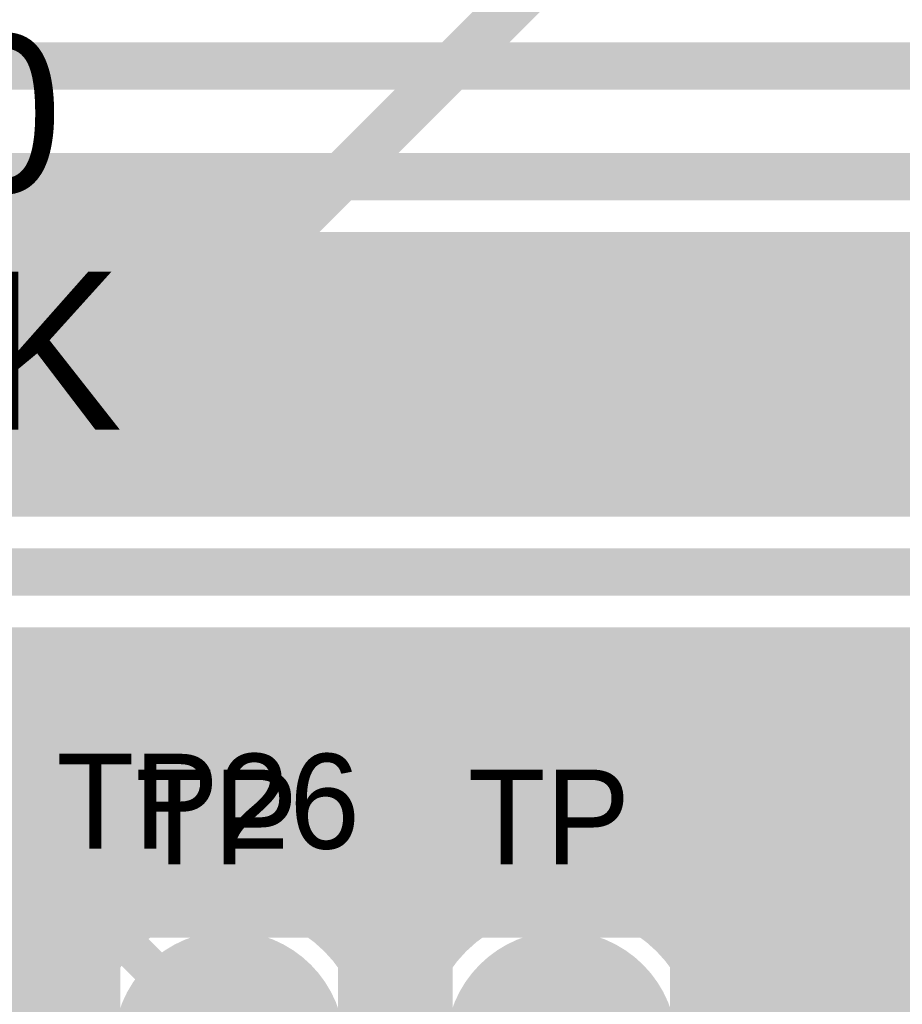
# Model space of a CAD drawing. Extents: x 7.17 to 14.1, y 4 to 11.75.
# Tile 179 of 189: x 11.35 to 11.63, y 8.3 to 8.61. Entities that reach past the tile are written whole.
import ezdxf

# ---------------------------------------------------------------- set-up
doc = ezdxf.new("R2010")
doc.units = 0
doc.layers.get('0').update_dxf_attribs({"linetype": 'CONTINUOUS'})
for name, color, linetype in [('BOTTOMLAYER', 5, 'CONTINUOUS'), ('BOTTOMSOLDER', 6, 'CONTINUOUS'), ('MECHANICAL1', 6, 'CONTINUOUS'), ('MULTILAYER', 9, 'CONTINUOUS'), ('TOPLAYER', 1, 'CONTINUOUS'), ('TOPOVERLAY', 2, 'CONTINUOUS'), ('TOPSOLDER', 216, 'CONTINUOUS')]:
    doc.layers.add(name, color=color, linetype=linetype)

# ---------------------------------------------------------------- blocks, each defined once
blk = doc.blocks.new('TEST_POINT_PAD_3_22')
at = {"layer": 'BOTTOMSOLDER', "const_width": 0.0365}
blk.add_lwpolyline([(-0.01825, 0, 1), (0.01825, 0, 1)], format="xyb", close=True, dxfattribs=at)
at = {"layer": 'MECHANICAL1', "const_width": 0.01}
for points in [[(-0.03937, 0.03937), (-0.03937, -0.03937)], [(0, 0.03937), (-0.03937, 0.03937)], [(0.03937, 0.03937), (0, 0.03937)], [(0.03937, 0.03937), (0.03937, -0.03937)], [(0.03937, -0.03937), (-0.03937, -0.03937)]]:
    blk.add_lwpolyline(points, dxfattribs=at)
at = {"layer": 'MECHANICAL1', "const_width": 0.005}
for points in [[(-0.04187, 0.03937, 1), (-0.03687, 0.03937, 1)], [(-0.04187, 0.03937, 1), (-0.03687, 0.03937, 1)], [(-0.0025, 0.03937, 1), (0.0025, 0.03937, 1)], [(-0.0025, 0.03937, 1), (0.0025, 0.03937, 1)], [(0.03687, 0.03937, 1), (0.04187, 0.03937, 1)], [(0.03687, 0.03937, 1), (0.04187, 0.03937, 1)], [(-0.04187, -0.03937, 1), (-0.03687, -0.03937, 1)], [(-0.04187, -0.03937, 1), (-0.03687, -0.03937, 1)], [(0.03687, -0.03937, 1), (0.04187, -0.03937, 1)], [(0.03687, -0.03937, 1), (0.04187, -0.03937, 1)]]:
    blk.add_lwpolyline(points, format="xyb", close=True, dxfattribs=at)
at = {"layer": 'MULTILAYER', "const_width": 0.0325}
blk.add_lwpolyline([(-0.01625, 0, 1), (0.01625, 0, 1)], format="xyb", close=True, dxfattribs=at)
at = {"layer": 'TOPOVERLAY', "const_width": 0.01}
for points in [[(-0.043307, 0.043307), (-0.043307, -0.043307)], [(0.043307, 0.043307), (-0.043307, 0.043307)], [(0.043307, 0.043307), (0.043307, 0.03937)], [(0.043307, 0.03937), (0.043307, -0.043307)], [(0.043307, -0.043307), (-0.043307, -0.043307)]]:
    blk.add_lwpolyline(points, dxfattribs=at)
at = {"layer": 'TOPOVERLAY', "const_width": 0.005}
for points in [[(-0.045807, 0.043307, 1), (-0.040807, 0.043307, 1)], [(-0.045807, 0.043307, 1), (-0.040807, 0.043307, 1)], [(0.040807, 0.043307, 1), (0.045807, 0.043307, 1)], [(0.040807, 0.043307, 1), (0.045807, 0.043307, 1)], [(0.040807, 0.03937, 1), (0.045807, 0.03937, 1)], [(0.040807, 0.03937, 1), (0.045807, 0.03937, 1)], [(-0.045807, -0.043307, 1), (-0.040807, -0.043307, 1)], [(-0.045807, -0.043307, 1), (-0.040807, -0.043307, 1)], [(0.040807, -0.043307, 1), (0.045807, -0.043307, 1)], [(0.040807, -0.043307, 1), (0.045807, -0.043307, 1)]]:
    blk.add_lwpolyline(points, format="xyb", close=True, dxfattribs=at)
at = {"layer": 'TOPSOLDER', "const_width": 0.0365}
blk.add_lwpolyline([(-0.01825, 0, 1), (0.01825, 0, 1)], format="xyb", close=True, dxfattribs=at)
blk = doc.blocks.new('TEST_POINT_PAD_3_23')
at = {"layer": 'BOTTOMSOLDER', "const_width": 0.0365}
blk.add_lwpolyline([(-0.01825, 0, 1), (0.01825, 0, 1)], format="xyb", close=True, dxfattribs=at)
at = {"layer": 'MECHANICAL1', "const_width": 0.01}
for points in [[(-0.03937, 0.03937), (-0.03937, -0.03937)], [(0, 0.03937), (-0.03937, 0.03937)], [(0.03937, 0.03937), (0, 0.03937)], [(0.03937, 0.03937), (0.03937, -0.03937)], [(0.03937, -0.03937), (-0.03937, -0.03937)]]:
    blk.add_lwpolyline(points, dxfattribs=at)
at = {"layer": 'MECHANICAL1', "const_width": 0.005}
for points in [[(-0.04187, 0.03937, 1), (-0.03687, 0.03937, 1)], [(-0.04187, 0.03937, 1), (-0.03687, 0.03937, 1)], [(-0.0025, 0.03937, 1), (0.0025, 0.03937, 1)], [(-0.0025, 0.03937, 1), (0.0025, 0.03937, 1)], [(0.03687, 0.03937, 1), (0.04187, 0.03937, 1)], [(0.03687, 0.03937, 1), (0.04187, 0.03937, 1)], [(-0.04187, -0.03937, 1), (-0.03687, -0.03937, 1)], [(-0.04187, -0.03937, 1), (-0.03687, -0.03937, 1)], [(0.03687, -0.03937, 1), (0.04187, -0.03937, 1)], [(0.03687, -0.03937, 1), (0.04187, -0.03937, 1)]]:
    blk.add_lwpolyline(points, format="xyb", close=True, dxfattribs=at)
at = {"layer": 'MULTILAYER', "const_width": 0.0325}
blk.add_lwpolyline([(-0.01625, 0, 1), (0.01625, 0, 1)], format="xyb", close=True, dxfattribs=at)
at = {"layer": 'TOPOVERLAY', "const_width": 0.01}
for points in [[(-0.043307, 0.043307), (-0.043307, -0.043307)], [(0.043307, 0.043307), (-0.043307, 0.043307)], [(0.043307, 0.043307), (0.043307, 0.03937)], [(0.043307, 0.03937), (0.043307, -0.043307)], [(0.043307, -0.043307), (-0.043307, -0.043307)]]:
    blk.add_lwpolyline(points, dxfattribs=at)
at = {"layer": 'TOPOVERLAY', "const_width": 0.005}
for points in [[(-0.045807, 0.043307, 1), (-0.040807, 0.043307, 1)], [(-0.045807, 0.043307, 1), (-0.040807, 0.043307, 1)], [(0.040807, 0.043307, 1), (0.045807, 0.043307, 1)], [(0.040807, 0.043307, 1), (0.045807, 0.043307, 1)], [(0.040807, 0.03937, 1), (0.045807, 0.03937, 1)], [(0.040807, 0.03937, 1), (0.045807, 0.03937, 1)], [(-0.045807, -0.043307, 1), (-0.040807, -0.043307, 1)], [(-0.045807, -0.043307, 1), (-0.040807, -0.043307, 1)], [(0.040807, -0.043307, 1), (0.045807, -0.043307, 1)], [(0.040807, -0.043307, 1), (0.045807, -0.043307, 1)]]:
    blk.add_lwpolyline(points, format="xyb", close=True, dxfattribs=at)
at = {"layer": 'TOPSOLDER', "const_width": 0.0365}
blk.add_lwpolyline([(-0.01825, 0, 1), (0.01825, 0, 1)], format="xyb", close=True, dxfattribs=at)

msp = doc.modelspace()

# ---------------------------------------------------------------- linework, layer by layer
at = {"layer": 'BOTTOMLAYER'}
for points, const_width in [([(11.017904, 8.6), (11.832904, 8.6)], 0.015), ([(11.002904, 8.565), (11.792904, 8.565)], 0.015), ([(11.002904, 8.5435), (11.783998, 8.5435)], 0.008), ([(11.268721, 8.4615), (11.350721, 8.5435)], 0.008), ([(11.26964, 8.5435), (11.35164, 8.4615)], 0.008), ([(11.275792, 8.4615), (11.357792, 8.5435)], 0.008), ([(11.276711, 8.5435), (11.358711, 8.4615)], 0.008), ([(11.282863, 8.4615), (11.364863, 8.5435)], 0.008), ([(11.283782, 8.5435), (11.365782, 8.4615)], 0.008), ([(11.289934, 8.4615), (11.371934, 8.5435)], 0.008), ([(11.290853, 8.5435), (11.372853, 8.4615)], 0.008), ([(11.297005, 8.4615), (11.379005, 8.5435)], 0.008), ([(11.297924, 8.5435), (11.379924, 8.4615)], 0.008), ([(11.304076, 8.4615), (11.386076, 8.5435)], 0.008), ([(11.304995, 8.5435), (11.386995, 8.4615)], 0.008), ([(11.311147, 8.4615), (11.393147, 8.5435)], 0.008), ([(11.312066, 8.5435), (11.394066, 8.4615)], 0.008), ([(11.318218, 8.4615), (11.400218, 8.5435)], 0.008), ([(11.319137, 8.5435), (11.401137, 8.4615)], 0.008), ([(11.32529, 8.4615), (11.407289, 8.5435)], 0.008), ([(11.326208, 8.5435), (11.408208, 8.4615)], 0.008), ([(11.332361, 8.4615), (11.414361, 8.5435)], 0.008), ([(11.333279, 8.5435), (11.41528, 8.4615)], 0.008), ([(11.339432, 8.4615), (11.421432, 8.5435)], 0.008), ([(11.340351, 8.5435), (11.422351, 8.4615)], 0.008), ([(11.346503, 8.4615), (11.428503, 8.5435)], 0.008), ([(11.347422, 8.5435), (11.429422, 8.4615)], 0.008), ([(11.353574, 8.4615), (11.435574, 8.5435)], 0.008), ([(11.354493, 8.5435), (11.436493, 8.4615)], 0.008), ([(11.360645, 8.4615), (11.442645, 8.5435)], 0.008), ([(11.361564, 8.5435), (11.443564, 8.4615)], 0.008), ([(11.367716, 8.4615), (11.449716, 8.5435)], 0.008), ([(11.368635, 8.5435), (11.450635, 8.4615)], 0.008), ([(11.374787, 8.4615), (11.456787, 8.5435)], 0.008), ([(11.375706, 8.5435), (11.457706, 8.4615)], 0.008), ([(11.381858, 8.4615), (11.463858, 8.5435)], 0.008), ([(11.382777, 8.5435), (11.464777, 8.4615)], 0.008), ([(11.388929, 8.4615), (11.470929, 8.5435)], 0.008), ([(11.389848, 8.5435), (11.471848, 8.4615)], 0.008), ([(11.396, 8.4615), (11.478001, 8.5435)], 0.008), ([(11.396919, 8.5435), (11.478919, 8.4615)], 0.008), ([(11.403072, 8.4615), (11.485072, 8.5435)], 0.008), ([(11.403991, 8.5435), (11.48599, 8.4615)], 0.008), ([(11.410143, 8.4615), (11.492143, 8.5435)], 0.008), ([(11.411062, 8.5435), (11.493062, 8.4615)], 0.008), ([(11.417214, 8.4615), (11.499214, 8.5435)], 0.008), ([(11.418133, 8.5435), (11.500133, 8.4615)], 0.008), ([(11.424285, 8.4615), (11.506285, 8.5435)], 0.008), ([(11.425204, 8.5435), (11.507204, 8.4615)], 0.008), ([(11.431356, 8.4615), (11.513356, 8.5435)], 0.008), ([(11.432275, 8.5435), (11.514275, 8.4615)], 0.008), ([(11.438427, 8.4615), (11.520427, 8.5435)], 0.008), ([(11.439346, 8.5435), (11.521346, 8.4615)], 0.008), ([(11.445498, 8.4615), (11.527498, 8.5435)], 0.008), ([(11.446417, 8.5435), (11.528417, 8.4615)], 0.008), ([(11.452569, 8.4615), (11.534569, 8.5435)], 0.008), ([(11.453488, 8.5435), (11.535488, 8.4615)], 0.008), ([(11.45964, 8.4615), (11.54164, 8.5435)], 0.008), ([(11.460559, 8.5435), (11.542559, 8.4615)], 0.008), ([(11.466712, 8.4615), (11.548711, 8.5435)], 0.008), ([(11.46763, 8.5435), (11.54963, 8.4615)], 0.008), ([(11.473783, 8.4615), (11.555783, 8.5435)], 0.008), ([(11.474702, 8.5435), (11.556702, 8.4615)], 0.008), ([(11.480854, 8.4615), (11.562854, 8.5435)], 0.008), ([(11.481773, 8.5435), (11.563773, 8.4615)], 0.008), ([(11.487925, 8.4615), (11.569925, 8.5435)], 0.008), ([(11.488844, 8.5435), (11.570844, 8.4615)], 0.008), ([(11.494996, 8.4615), (11.576996, 8.5435)], 0.008), ([(11.495915, 8.5435), (11.577915, 8.4615)], 0.008), ([(11.502067, 8.4615), (11.584067, 8.5435)], 0.008), ([(11.502986, 8.5435), (11.584986, 8.4615)], 0.008), ([(11.509138, 8.4615), (11.591138, 8.5435)], 0.008), ([(11.510057, 8.5435), (11.592057, 8.4615)], 0.008), ([(11.516209, 8.4615), (11.598209, 8.5435)], 0.008), ([(11.517128, 8.5435), (11.599128, 8.4615)], 0.008), ([(11.52328, 8.4615), (11.60528, 8.5435)], 0.008), ([(11.524199, 8.5435), (11.606199, 8.4615)], 0.008), ([(11.530351, 8.4615), (11.612351, 8.5435)], 0.008), ([(11.53127, 8.5435), (11.61327, 8.4615)], 0.008), ([(11.537422, 8.4615), (11.619423, 8.5435)], 0.008), ([(11.538341, 8.5435), (11.620341, 8.4615)], 0.008), ([(11.544494, 8.4615), (11.626494, 8.5435)], 0.008), ([(11.545412, 8.5435), (11.627413, 8.4615)], 0.008), ([(11.551565, 8.4615), (11.633565, 8.5435)], 0.008), ([(11.552484, 8.5435), (11.634484, 8.4615)], 0.008), ([(11.558636, 8.4615), (11.640636, 8.5435)], 0.008), ([(11.559555, 8.5435), (11.641555, 8.4615)], 0.008), ([(11.565707, 8.4615), (11.647707, 8.5435)], 0.008), ([(11.566626, 8.5435), (11.648626, 8.4615)], 0.008), ([(11.572778, 8.4615), (11.654778, 8.5435)], 0.008), ([(11.573697, 8.5435), (11.655697, 8.4615)], 0.008), ([(11.579849, 8.4615), (11.661849, 8.5435)], 0.008), ([(11.580768, 8.5435), (11.662768, 8.4615)], 0.008), ([(11.58692, 8.4615), (11.66892, 8.5435)], 0.008), ([(11.587839, 8.5435), (11.669839, 8.4615)], 0.008), ([(11.593991, 8.4615), (11.675991, 8.5435)], 0.008), ([(11.59491, 8.5435), (11.67691, 8.4615)], 0.008), ([(11.601062, 8.4615), (11.683062, 8.5435)], 0.008), ([(11.601981, 8.5435), (11.683981, 8.4615)], 0.008), ([(11.608133, 8.4615), (11.690133, 8.5435)], 0.008), ([(11.609052, 8.5435), (11.692402, 8.46015)], 0.008), ([(11.615205, 8.4615), (11.697205, 8.5435)], 0.008), ([(11.616124, 8.5435), (11.758123, 8.4015)], 0.008), ([(11.622276, 8.4615), (11.704276, 8.5435)], 0.008), ([(11.623195, 8.5435), (11.765195, 8.4015)], 0.008), ([(11.629347, 8.4615), (11.711347, 8.5435)], 0.008), ([(11.630266, 8.5435), (11.772266, 8.4015)], 0.008), ([(11.129904, 8.4615), (11.684904, 8.4615)], 0.008), ([(11.129904, 8.44), (11.684904, 8.44)], 0.015), ([(10.967562, 7.976493), (11.409569, 8.4185)], 0.008), ([(10.973862, 7.975722), (11.41664, 8.4185)], 0.008), ([(10.979209, 7.973997), (11.423711, 8.4185)], 0.008), ([(10.983842, 7.971559), (11.430783, 8.4185)], 0.008), ([(10.987866, 7.968513), (11.437854, 8.4185)], 0.008), ([(10.991323, 7.964899), (11.444925, 8.4185)], 0.008), ([(10.994207, 7.960711), (11.451996, 8.4185)], 0.008), ([(10.99646, 7.955893), (11.459067, 8.4185)], 0.008), ([(10.996772, 7.934991), (11.48028, 8.4185)], 0.008), ([(10.997953, 7.950314), (11.466138, 8.4185)], 0.008), ([(10.998376, 7.943667), (11.473209, 8.4185)], 0.008), ([(11.13881, 8.4185), (11.675998, 8.4185)], 0.008), ([(11.194358, 8.21036), (11.402498, 8.4185)], 0.008), ([(11.194904, 8.253332), (11.360072, 8.4185)], 0.008), ([(11.194904, 8.260404), (11.353001, 8.4185)], 0.008), ([(11.194904, 8.246261), (11.367143, 8.4185)], 0.008), ([(11.194904, 8.23919), (11.374214, 8.4185)], 0.008), ([(11.194904, 8.225048), (11.388356, 8.4185)], 0.008), ([(11.194904, 8.232119), (11.381285, 8.4185)], 0.008), ([(11.194904, 8.217977), (11.395427, 8.4185)], 0.008), ([(11.232004, 8.4185), (11.375396, 8.275108)], 0.008), ([(11.239075, 8.4185), (11.373301, 8.284275)], 0.008), ([(11.246147, 8.4185), (11.372977, 8.291669)], 0.008), ([(11.253218, 8.4185), (11.373652, 8.298066)], 0.008), ([(11.260289, 8.4185), (11.375029, 8.303759)], 0.008), ([(11.26736, 8.4185), (11.376961, 8.308899)], 0.008), ([(11.274431, 8.4185), (11.379362, 8.313569)], 0.008), ([(11.281502, 8.4185), (11.382185, 8.317817)], 0.008), ([(11.288573, 8.4185), (11.385401, 8.321672)], 0.008), ([(11.295644, 8.4185), (11.388999, 8.325145)], 0.008), ([(11.302715, 8.4185), (11.392981, 8.328234)], 0.008), ([(11.309786, 8.4185), (11.397364, 8.330922)], 0.008), ([(11.316857, 8.4185), (11.402182, 8.333176)], 0.008), ([(11.323929, 8.4185), (11.407492, 8.334937)], 0.008), ([(11.331, 8.4185), (11.413395, 8.336104)], 0.008), ([(11.338071, 8.4185), (11.420075, 8.336496)], 0.008), ([(11.345142, 8.4185), (11.427921, 8.335721)], 0.008), ([(11.352213, 8.4185), (11.438132, 8.332581)], 0.008), ([(11.359284, 8.4185), (11.478819, 8.298965)], 0.008), ([(11.366355, 8.4185), (11.480288, 8.304567)], 0.008), ([(11.373426, 8.4185), (11.482294, 8.309632)], 0.008), ([(11.380497, 8.4185), (11.484762, 8.314235)], 0.008), ([(11.387569, 8.4185), (11.487645, 8.318423)], 0.008), ([(11.39464, 8.4185), (11.490919, 8.32222)], 0.008), ([(11.401711, 8.4185), (11.494575, 8.325636)], 0.008), ([(11.401923, 8.333072), (11.487351, 8.4185)], 0.008), ([(11.408782, 8.4185), (11.498616, 8.328665)], 0.008), ([(11.411787, 8.335865), (11.494423, 8.4185)], 0.008), ([(11.415853, 8.4185), (11.503062, 8.331291)], 0.008), ([(11.419494, 8.3365), (11.501494, 8.4185)], 0.008), ([(11.422924, 8.4185), (11.507949, 8.333475)], 0.008), ([(11.426088, 8.336023), (11.508565, 8.4185)], 0.008), ([(11.429995, 8.4185), (11.513341, 8.335154)], 0.008), ([(11.431929, 8.334793), (11.515636, 8.4185)], 0.008), ([(11.437066, 8.4185), (11.519347, 8.336219)], 0.008), ([(11.437189, 8.332982), (11.522707, 8.4185)], 0.008), ([(11.441963, 8.330685), (11.529778, 8.4185)], 0.008), ([(11.444137, 8.4185), (11.526169, 8.336468)], 0.008), ([(11.446307, 8.327958), (11.536849, 8.4185)], 0.008), ([(11.450252, 8.324832), (11.54392, 8.4185)], 0.008), ([(11.451208, 8.4185), (11.534254, 8.335454)], 0.008), ([(11.453814, 8.321323), (11.550991, 8.4185)], 0.008), ([(11.456994, 8.317431), (11.558062, 8.4185)], 0.008), ([(11.458279, 8.4185), (11.545135, 8.331644)], 0.008), ([(11.459778, 8.313144), (11.565133, 8.4185)], 0.008), ([(11.462138, 8.308433), (11.572205, 8.4185)], 0.008), ([(11.464021, 8.303245), (11.579276, 8.4185)], 0.008), ([(11.465339, 8.297493), (11.586347, 8.4185)], 0.008), ([(11.465351, 8.4185), (12.088018, 7.795832)], 0.008), ([(11.472422, 8.4185), (12.094288, 7.796633)], 0.008), ([(11.479493, 8.4185), (12.101348, 7.796645)], 0.008), ([(11.486564, 8.4185), (12.109607, 7.795457)], 0.008), ([(11.493635, 8.4185), (12.12031, 7.791825)], 0.008), ([(11.500706, 8.4185), (12.263404, 7.655802)], 0.008), ([(11.507777, 8.4185), (12.263404, 7.662873)], 0.008), ([(11.508654, 8.333736), (11.593418, 8.4185)], 0.008), ([(11.514848, 8.4185), (12.263404, 7.669944)], 0.008), ([(11.518046, 8.336057), (11.600489, 8.4185)], 0.008), ([(11.521919, 8.4185), (12.263404, 7.677015)], 0.008), ([(11.525547, 8.336487), (11.60756, 8.4185)], 0.008), ([(11.528991, 8.4185), (12.263404, 7.684087)], 0.008), ([(11.532012, 8.335881), (11.614631, 8.4185)], 0.008), ([(11.536062, 8.4185), (12.263404, 7.691158)], 0.008), ([(11.537757, 8.334554), (11.621702, 8.4185)], 0.008), ([(11.542938, 8.332665), (11.628773, 8.4185)], 0.008), ([(11.543133, 8.4185), (12.044534, 7.917099)], 0.008), ([(11.547645, 8.3303), (11.635844, 8.4185)], 0.008), ([(11.550204, 8.4185), (12.044534, 7.92417)], 0.008), ([(11.551927, 8.327511), (11.642916, 8.4185)], 0.008), ([(11.555814, 8.324327), (11.649987, 8.4185)], 0.008), ([(11.557275, 8.4185), (12.044534, 7.931241)], 0.008), ([(11.559319, 8.320761), (11.657058, 8.4185)], 0.008), ([(11.56244, 8.316811), (11.664129, 8.4185)], 0.008), ([(11.564346, 8.4185), (12.044534, 7.938312)], 0.008), ([(11.565162, 8.312462), (11.6712, 8.4185)], 0.008), ([(11.567454, 8.307683), (11.677135, 8.417364)], 0.008), ([(11.571417, 8.4185), (12.044534, 7.945383)], 0.008), ([(11.578488, 8.4185), (12.044534, 7.952454)], 0.008), ([(11.585559, 8.4185), (12.044534, 7.959525)], 0.008), ([(11.59263, 8.4185), (12.044534, 7.966596)], 0.008), ([(11.599702, 8.4185), (12.044534, 7.973668)], 0.008), ([(11.606773, 8.4185), (12.044534, 7.980739)], 0.008), ([(11.613844, 8.4185), (12.044534, 7.98781)], 0.008), ([(11.620915, 8.4185), (12.044534, 7.994881)], 0.008), ([(11.627986, 8.4185), (12.044534, 8.001952)], 0.008), ([(11.635057, 8.4185), (12.044534, 8.009023)], 0.008), ([(11.569259, 8.302416), (11.68067, 8.413828)], 0.008), ([(11.570481, 8.296568), (11.684206, 8.410293)], 0.008), ([(11.570947, 8.289963), (11.687741, 8.406757)], 0.008), ([(11.570295, 8.282239), (11.691277, 8.403221)], 0.008), ([(11.56746, 8.272334), (11.694812, 8.399686)], 0.008), ([(11.065524, 7.763326), (11.698348, 8.39615)], 0.008), ([(11.068171, 7.758902), (11.701884, 8.392615)], 0.008), ([(11.070148, 7.753808), (11.705419, 8.389079)], 0.008), ([(11.071274, 7.747863), (11.708955, 8.385544)], 0.008), ([(11.071097, 7.740615), (11.71249, 8.382008)], 0.008), ([(11.566091, 8.310688), (12.082343, 7.794437)], 0.008), ([(10.986904, 7.918053), (11.376375, 8.307524)], 0.008), ([(11.462028, 8.308685), (11.478025, 8.292688)], 0.008), ([(11.465936, 8.291018), (11.480711, 8.305793)], 0.008), ([(11.569901, 8.299807), (12.077152, 7.792556)], 0.008)]:
    msp.add_lwpolyline(points, dxfattribs=dict(at, const_width=const_width))
for points, const_width in [([(11.348721, 8.5435, 1), (11.352721, 8.5435, 1)], 0.004), ([(11.352493, 8.5435, 1), (11.356493, 8.5435, 1)], 0.004), ([(11.355792, 8.5435, 1), (11.359792, 8.5435, 1)], 0.004), ([(11.359564, 8.5435, 1), (11.363564, 8.5435, 1)], 0.004), ([(11.362863, 8.5435, 1), (11.366863, 8.5435, 1)], 0.004), ([(11.366635, 8.5435, 1), (11.370635, 8.5435, 1)], 0.004), ([(11.369934, 8.5435, 1), (11.373934, 8.5435, 1)], 0.004), ([(11.373706, 8.5435, 1), (11.377706, 8.5435, 1)], 0.004), ([(11.377005, 8.5435, 1), (11.381005, 8.5435, 1)], 0.004), ([(11.380777, 8.5435, 1), (11.384777, 8.5435, 1)], 0.004), ([(11.384076, 8.5435, 1), (11.388076, 8.5435, 1)], 0.004), ([(11.387848, 8.5435, 1), (11.391848, 8.5435, 1)], 0.004), ([(11.391147, 8.5435, 1), (11.395147, 8.5435, 1)], 0.004), ([(11.394919, 8.5435, 1), (11.398919, 8.5435, 1)], 0.004), ([(11.398218, 8.5435, 1), (11.402218, 8.5435, 1)], 0.004), ([(11.401991, 8.5435, 1), (11.40599, 8.5435, 1)], 0.004), ([(11.40529, 8.5435, 1), (11.409289, 8.5435, 1)], 0.004), ([(11.409062, 8.5435, 1), (11.413062, 8.5435, 1)], 0.004), ([(11.412361, 8.5435, 1), (11.416361, 8.5435, 1)], 0.004), ([(11.416133, 8.5435, 1), (11.420133, 8.5435, 1)], 0.004), ([(11.419432, 8.5435, 1), (11.423432, 8.5435, 1)], 0.004), ([(11.423204, 8.5435, 1), (11.427204, 8.5435, 1)], 0.004), ([(11.426503, 8.5435, 1), (11.430503, 8.5435, 1)], 0.004), ([(11.430275, 8.5435, 1), (11.434275, 8.5435, 1)], 0.004), ([(11.433574, 8.5435, 1), (11.437574, 8.5435, 1)], 0.004), ([(11.437346, 8.5435, 1), (11.441346, 8.5435, 1)], 0.004), ([(11.440645, 8.5435, 1), (11.444645, 8.5435, 1)], 0.004), ([(11.444417, 8.5435, 1), (11.448417, 8.5435, 1)], 0.004), ([(11.447716, 8.5435, 1), (11.451716, 8.5435, 1)], 0.004), ([(11.451488, 8.5435, 1), (11.455488, 8.5435, 1)], 0.004), ([(11.454787, 8.5435, 1), (11.458787, 8.5435, 1)], 0.004), ([(11.458559, 8.5435, 1), (11.462559, 8.5435, 1)], 0.004), ([(11.461858, 8.5435, 1), (11.465858, 8.5435, 1)], 0.004), ([(11.46563, 8.5435, 1), (11.46963, 8.5435, 1)], 0.004), ([(11.468929, 8.5435, 1), (11.472929, 8.5435, 1)], 0.004), ([(11.472701, 8.5435, 1), (11.476702, 8.5435, 1)], 0.004), ([(11.476, 8.5435, 1), (11.48, 8.5435, 1)], 0.004), ([(11.479773, 8.5435, 1), (11.483773, 8.5435, 1)], 0.004), ([(11.483072, 8.5435, 1), (11.487072, 8.5435, 1)], 0.004), ([(11.486844, 8.5435, 1), (11.490844, 8.5435, 1)], 0.004), ([(11.490143, 8.5435, 1), (11.494143, 8.5435, 1)], 0.004), ([(11.493915, 8.5435, 1), (11.497915, 8.5435, 1)], 0.004), ([(11.497214, 8.5435, 1), (11.501214, 8.5435, 1)], 0.004), ([(11.500986, 8.5435, 1), (11.504986, 8.5435, 1)], 0.004), ([(11.504285, 8.5435, 1), (11.508285, 8.5435, 1)], 0.004), ([(11.508057, 8.5435, 1), (11.512057, 8.5435, 1)], 0.004), ([(11.511356, 8.5435, 1), (11.515356, 8.5435, 1)], 0.004), ([(11.515128, 8.5435, 1), (11.519128, 8.5435, 1)], 0.004), ([(11.518427, 8.5435, 1), (11.522427, 8.5435, 1)], 0.004), ([(11.522199, 8.5435, 1), (11.526199, 8.5435, 1)], 0.004), ([(11.525498, 8.5435, 1), (11.529498, 8.5435, 1)], 0.004), ([(11.52927, 8.5435, 1), (11.53327, 8.5435, 1)], 0.004), ([(11.532569, 8.5435, 1), (11.536569, 8.5435, 1)], 0.004), ([(11.536341, 8.5435, 1), (11.540341, 8.5435, 1)], 0.004), ([(11.53964, 8.5435, 1), (11.54364, 8.5435, 1)], 0.004), ([(11.543413, 8.5435, 1), (11.547413, 8.5435, 1)], 0.004), ([(11.546712, 8.5435, 1), (11.550712, 8.5435, 1)], 0.004), ([(11.550484, 8.5435, 1), (11.554484, 8.5435, 1)], 0.004), ([(11.553783, 8.5435, 1), (11.557783, 8.5435, 1)], 0.004), ([(11.557555, 8.5435, 1), (11.561555, 8.5435, 1)], 0.004), ([(11.560854, 8.5435, 1), (11.564854, 8.5435, 1)], 0.004), ([(11.564626, 8.5435, 1), (11.568626, 8.5435, 1)], 0.004), ([(11.567925, 8.5435, 1), (11.571925, 8.5435, 1)], 0.004), ([(11.571697, 8.5435, 1), (11.575697, 8.5435, 1)], 0.004), ([(11.574996, 8.5435, 1), (11.578996, 8.5435, 1)], 0.004), ([(11.578768, 8.5435, 1), (11.582768, 8.5435, 1)], 0.004), ([(11.582067, 8.5435, 1), (11.586067, 8.5435, 1)], 0.004), ([(11.585839, 8.5435, 1), (11.589839, 8.5435, 1)], 0.004), ([(11.589138, 8.5435, 1), (11.593138, 8.5435, 1)], 0.004), ([(11.59291, 8.5435, 1), (11.59691, 8.5435, 1)], 0.004), ([(11.596209, 8.5435, 1), (11.600209, 8.5435, 1)], 0.004), ([(11.599981, 8.5435, 1), (11.603981, 8.5435, 1)], 0.004), ([(11.60328, 8.5435, 1), (11.60728, 8.5435, 1)], 0.004), ([(11.607052, 8.5435, 1), (11.611052, 8.5435, 1)], 0.004), ([(11.610351, 8.5435, 1), (11.614351, 8.5435, 1)], 0.004), ([(11.614123, 8.5435, 1), (11.618123, 8.5435, 1)], 0.004), ([(11.617422, 8.5435, 1), (11.621422, 8.5435, 1)], 0.004), ([(11.621195, 8.5435, 1), (11.625195, 8.5435, 1)], 0.004), ([(11.624494, 8.5435, 1), (11.628494, 8.5435, 1)], 0.004), ([(11.628266, 8.5435, 1), (11.632266, 8.5435, 1)], 0.004), ([(11.631565, 8.5435, 1), (11.635565, 8.5435, 1)], 0.004), ([(11.34964, 8.4615, 1), (11.35364, 8.4615, 1)], 0.004), ([(11.351574, 8.4615, 1), (11.355574, 8.4615, 1)], 0.004), ([(11.356711, 8.4615, 1), (11.360711, 8.4615, 1)], 0.004), ([(11.358645, 8.4615, 1), (11.362645, 8.4615, 1)], 0.004), ([(11.363782, 8.4615, 1), (11.367782, 8.4615, 1)], 0.004), ([(11.365716, 8.4615, 1), (11.369716, 8.4615, 1)], 0.004), ([(11.370853, 8.4615, 1), (11.374853, 8.4615, 1)], 0.004), ([(11.372787, 8.4615, 1), (11.376787, 8.4615, 1)], 0.004), ([(11.377924, 8.4615, 1), (11.381924, 8.4615, 1)], 0.004), ([(11.379858, 8.4615, 1), (11.383858, 8.4615, 1)], 0.004), ([(11.384995, 8.4615, 1), (11.388995, 8.4615, 1)], 0.004), ([(11.386929, 8.4615, 1), (11.390929, 8.4615, 1)], 0.004), ([(11.392066, 8.4615, 1), (11.396066, 8.4615, 1)], 0.004), ([(11.394001, 8.4615, 1), (11.398001, 8.4615, 1)], 0.004), ([(11.399137, 8.4615, 1), (11.403137, 8.4615, 1)], 0.004), ([(11.401072, 8.4615, 1), (11.405072, 8.4615, 1)], 0.004), ([(11.406208, 8.4615, 1), (11.410208, 8.4615, 1)], 0.004), ([(11.408143, 8.4615, 1), (11.412143, 8.4615, 1)], 0.004), ([(11.413279, 8.4615, 1), (11.417279, 8.4615, 1)], 0.004), ([(11.415214, 8.4615, 1), (11.419214, 8.4615, 1)], 0.004), ([(11.420351, 8.4615, 1), (11.424351, 8.4615, 1)], 0.004), ([(11.422285, 8.4615, 1), (11.426285, 8.4615, 1)], 0.004), ([(11.427422, 8.4615, 1), (11.431422, 8.4615, 1)], 0.004), ([(11.429356, 8.4615, 1), (11.433356, 8.4615, 1)], 0.004), ([(11.434493, 8.4615, 1), (11.438493, 8.4615, 1)], 0.004), ([(11.436427, 8.4615, 1), (11.440427, 8.4615, 1)], 0.004), ([(11.441564, 8.4615, 1), (11.445564, 8.4615, 1)], 0.004), ([(11.443498, 8.4615, 1), (11.447498, 8.4615, 1)], 0.004), ([(11.448635, 8.4615, 1), (11.452635, 8.4615, 1)], 0.004), ([(11.450569, 8.4615, 1), (11.454569, 8.4615, 1)], 0.004), ([(11.455706, 8.4615, 1), (11.459706, 8.4615, 1)], 0.004), ([(11.45764, 8.4615, 1), (11.46164, 8.4615, 1)], 0.004), ([(11.462777, 8.4615, 1), (11.466777, 8.4615, 1)], 0.004), ([(11.464711, 8.4615, 1), (11.468711, 8.4615, 1)], 0.004), ([(11.469848, 8.4615, 1), (11.473848, 8.4615, 1)], 0.004), ([(11.471783, 8.4615, 1), (11.475783, 8.4615, 1)], 0.004), ([(11.476919, 8.4615, 1), (11.480919, 8.4615, 1)], 0.004), ([(11.478854, 8.4615, 1), (11.482854, 8.4615, 1)], 0.004), ([(11.483991, 8.4615, 1), (11.487991, 8.4615, 1)], 0.004), ([(11.485925, 8.4615, 1), (11.489925, 8.4615, 1)], 0.004), ([(11.491062, 8.4615, 1), (11.495062, 8.4615, 1)], 0.004), ([(11.492996, 8.4615, 1), (11.496996, 8.4615, 1)], 0.004), ([(11.498133, 8.4615, 1), (11.502133, 8.4615, 1)], 0.004), ([(11.500067, 8.4615, 1), (11.504067, 8.4615, 1)], 0.004), ([(11.505204, 8.4615, 1), (11.509204, 8.4615, 1)], 0.004), ([(11.507138, 8.4615, 1), (11.511138, 8.4615, 1)], 0.004), ([(11.512275, 8.4615, 1), (11.516275, 8.4615, 1)], 0.004), ([(11.514209, 8.4615, 1), (11.518209, 8.4615, 1)], 0.004), ([(11.519346, 8.4615, 1), (11.523346, 8.4615, 1)], 0.004), ([(11.52128, 8.4615, 1), (11.52528, 8.4615, 1)], 0.004), ([(11.526417, 8.4615, 1), (11.530417, 8.4615, 1)], 0.004), ([(11.528351, 8.4615, 1), (11.532351, 8.4615, 1)], 0.004), ([(11.533488, 8.4615, 1), (11.537488, 8.4615, 1)], 0.004), ([(11.535422, 8.4615, 1), (11.539423, 8.4615, 1)], 0.004), ([(11.540559, 8.4615, 1), (11.544559, 8.4615, 1)], 0.004), ([(11.542494, 8.4615, 1), (11.546494, 8.4615, 1)], 0.004), ([(11.54763, 8.4615, 1), (11.55163, 8.4615, 1)], 0.004), ([(11.549565, 8.4615, 1), (11.553565, 8.4615, 1)], 0.004), ([(11.554702, 8.4615, 1), (11.558701, 8.4615, 1)], 0.004), ([(11.556636, 8.4615, 1), (11.560636, 8.4615, 1)], 0.004), ([(11.561773, 8.4615, 1), (11.565773, 8.4615, 1)], 0.004), ([(11.563707, 8.4615, 1), (11.567707, 8.4615, 1)], 0.004), ([(11.568844, 8.4615, 1), (11.572844, 8.4615, 1)], 0.004), ([(11.570778, 8.4615, 1), (11.574778, 8.4615, 1)], 0.004), ([(11.575915, 8.4615, 1), (11.579915, 8.4615, 1)], 0.004), ([(11.577849, 8.4615, 1), (11.581849, 8.4615, 1)], 0.004), ([(11.582986, 8.4615, 1), (11.586986, 8.4615, 1)], 0.004), ([(11.58492, 8.4615, 1), (11.58892, 8.4615, 1)], 0.004), ([(11.590057, 8.4615, 1), (11.594057, 8.4615, 1)], 0.004), ([(11.591991, 8.4615, 1), (11.595991, 8.4615, 1)], 0.004), ([(11.597128, 8.4615, 1), (11.601128, 8.4615, 1)], 0.004), ([(11.599062, 8.4615, 1), (11.603062, 8.4615, 1)], 0.004), ([(11.604199, 8.4615, 1), (11.608199, 8.4615, 1)], 0.004), ([(11.606134, 8.4615, 1), (11.610133, 8.4615, 1)], 0.004), ([(11.61127, 8.4615, 1), (11.61527, 8.4615, 1)], 0.004), ([(11.613205, 8.4615, 1), (11.617205, 8.4615, 1)], 0.004), ([(11.618341, 8.4615, 1), (11.622341, 8.4615, 1)], 0.004), ([(11.620276, 8.4615, 1), (11.624276, 8.4615, 1)], 0.004), ([(11.625412, 8.4615, 1), (11.629413, 8.4615, 1)], 0.004), ([(11.627347, 8.4615, 1), (11.631347, 8.4615, 1)], 0.004), ([(11.632484, 8.4615, 1), (11.636484, 8.4615, 1)], 0.004), ([(11.350213, 8.4185, 1), (11.354213, 8.4185, 1)], 0.004), ([(11.351, 8.4185, 1), (11.355, 8.4185, 1)], 0.004), ([(11.357284, 8.4185, 1), (11.361284, 8.4185, 1)], 0.004), ([(11.358072, 8.4185, 1), (11.362072, 8.4185, 1)], 0.004), ([(11.364355, 8.4185, 1), (11.368355, 8.4185, 1)], 0.004), ([(11.365143, 8.4185, 1), (11.369143, 8.4185, 1)], 0.004), ([(11.371426, 8.4185, 1), (11.375426, 8.4185, 1)], 0.004), ([(11.372214, 8.4185, 1), (11.376214, 8.4185, 1)], 0.004), ([(11.378497, 8.4185, 1), (11.382497, 8.4185, 1)], 0.004), ([(11.379285, 8.4185, 1), (11.383285, 8.4185, 1)], 0.004), ([(11.385568, 8.4185, 1), (11.389568, 8.4185, 1)], 0.004), ([(11.386356, 8.4185, 1), (11.390356, 8.4185, 1)], 0.004), ([(11.39264, 8.4185, 1), (11.39664, 8.4185, 1)], 0.004), ([(11.393427, 8.4185, 1), (11.397427, 8.4185, 1)], 0.004), ([(11.399711, 8.4185, 1), (11.403711, 8.4185, 1)], 0.004), ([(11.400498, 8.4185, 1), (11.404498, 8.4185, 1)], 0.004), ([(11.406782, 8.4185, 1), (11.410782, 8.4185, 1)], 0.004), ([(11.407569, 8.4185, 1), (11.411569, 8.4185, 1)], 0.004), ([(11.413853, 8.4185, 1), (11.417853, 8.4185, 1)], 0.004), ([(11.41464, 8.4185, 1), (11.41864, 8.4185, 1)], 0.004), ([(11.420924, 8.4185, 1), (11.424924, 8.4185, 1)], 0.004), ([(11.421712, 8.4185, 1), (11.425712, 8.4185, 1)], 0.004), ([(11.427995, 8.4185, 1), (11.431995, 8.4185, 1)], 0.004), ([(11.428783, 8.4185, 1), (11.432783, 8.4185, 1)], 0.004), ([(11.435066, 8.4185, 1), (11.439066, 8.4185, 1)], 0.004), ([(11.435854, 8.4185, 1), (11.439854, 8.4185, 1)], 0.004), ([(11.442137, 8.4185, 1), (11.446137, 8.4185, 1)], 0.004), ([(11.442925, 8.4185, 1), (11.446925, 8.4185, 1)], 0.004), ([(11.449208, 8.4185, 1), (11.453208, 8.4185, 1)], 0.004), ([(11.449996, 8.4185, 1), (11.453996, 8.4185, 1)], 0.004), ([(11.45628, 8.4185, 1), (11.46028, 8.4185, 1)], 0.004), ([(11.457067, 8.4185, 1), (11.461067, 8.4185, 1)], 0.004), ([(11.463351, 8.4185, 1), (11.467351, 8.4185, 1)], 0.004), ([(11.464138, 8.4185, 1), (11.468138, 8.4185, 1)], 0.004), ([(11.470422, 8.4185, 1), (11.474422, 8.4185, 1)], 0.004), ([(11.471209, 8.4185, 1), (11.475209, 8.4185, 1)], 0.004), ([(11.477493, 8.4185, 1), (11.481493, 8.4185, 1)], 0.004), ([(11.47828, 8.4185, 1), (11.48228, 8.4185, 1)], 0.004), ([(11.484564, 8.4185, 1), (11.488564, 8.4185, 1)], 0.004), ([(11.485351, 8.4185, 1), (11.489351, 8.4185, 1)], 0.004), ([(11.491635, 8.4185, 1), (11.495635, 8.4185, 1)], 0.004), ([(11.492422, 8.4185, 1), (11.496422, 8.4185, 1)], 0.004), ([(11.498706, 8.4185, 1), (11.502706, 8.4185, 1)], 0.004), ([(11.499494, 8.4185, 1), (11.503494, 8.4185, 1)], 0.004), ([(11.505777, 8.4185, 1), (11.509777, 8.4185, 1)], 0.004), ([(11.506565, 8.4185, 1), (11.510565, 8.4185, 1)], 0.004), ([(11.512848, 8.4185, 1), (11.516848, 8.4185, 1)], 0.004), ([(11.513636, 8.4185, 1), (11.517636, 8.4185, 1)], 0.004), ([(11.519919, 8.4185, 1), (11.523919, 8.4185, 1)], 0.004), ([(11.520707, 8.4185, 1), (11.524707, 8.4185, 1)], 0.004), ([(11.526991, 8.4185, 1), (11.53099, 8.4185, 1)], 0.004), ([(11.527778, 8.4185, 1), (11.531778, 8.4185, 1)], 0.004), ([(11.534062, 8.4185, 1), (11.538062, 8.4185, 1)], 0.004), ([(11.534849, 8.4185, 1), (11.538849, 8.4185, 1)], 0.004), ([(11.541133, 8.4185, 1), (11.545133, 8.4185, 1)], 0.004), ([(11.54192, 8.4185, 1), (11.54592, 8.4185, 1)], 0.004), ([(11.548204, 8.4185, 1), (11.552204, 8.4185, 1)], 0.004), ([(11.548991, 8.4185, 1), (11.552991, 8.4185, 1)], 0.004), ([(11.555275, 8.4185, 1), (11.559275, 8.4185, 1)], 0.004), ([(11.556062, 8.4185, 1), (11.560062, 8.4185, 1)], 0.004), ([(11.562346, 8.4185, 1), (11.566346, 8.4185, 1)], 0.004), ([(11.563133, 8.4185, 1), (11.567134, 8.4185, 1)], 0.004), ([(11.569417, 8.4185, 1), (11.573417, 8.4185, 1)], 0.004), ([(11.570205, 8.4185, 1), (11.574205, 8.4185, 1)], 0.004), ([(11.576488, 8.4185, 1), (11.580488, 8.4185, 1)], 0.004), ([(11.577276, 8.4185, 1), (11.581276, 8.4185, 1)], 0.004), ([(11.583559, 8.4185, 1), (11.587559, 8.4185, 1)], 0.004), ([(11.584347, 8.4185, 1), (11.588347, 8.4185, 1)], 0.004), ([(11.59063, 8.4185, 1), (11.59463, 8.4185, 1)], 0.004), ([(11.591418, 8.4185, 1), (11.595418, 8.4185, 1)], 0.004), ([(11.597701, 8.4185, 1), (11.601702, 8.4185, 1)], 0.004), ([(11.598489, 8.4185, 1), (11.602489, 8.4185, 1)], 0.004), ([(11.604773, 8.4185, 1), (11.608773, 8.4185, 1)], 0.004), ([(11.60556, 8.4185, 1), (11.60956, 8.4185, 1)], 0.004), ([(11.611844, 8.4185, 1), (11.615844, 8.4185, 1)], 0.004), ([(11.612631, 8.4185, 1), (11.616631, 8.4185, 1)], 0.004), ([(11.618915, 8.4185, 1), (11.622915, 8.4185, 1)], 0.004), ([(11.619702, 8.4185, 1), (11.623702, 8.4185, 1)], 0.004), ([(11.625986, 8.4185, 1), (11.629986, 8.4185, 1)], 0.004), ([(11.626773, 8.4185, 1), (11.630773, 8.4185, 1)], 0.004), ([(11.633057, 8.4185, 1), (11.637057, 8.4185, 1)], 0.004), ([(11.633845, 8.4185, 1), (11.637844, 8.4185, 1)], 0.004), ([(11.465947, 8.29, 1), (11.372947, 8.29, 1)], 0.008), ([(11.405492, 8.334937, 1), (11.409492, 8.334937, 1)], 0.004), ([(11.409787, 8.335865, 1), (11.413787, 8.335865, 1)], 0.004), ([(11.411395, 8.336104, 1), (11.415395, 8.336104, 1)], 0.004), ([(11.417494, 8.3365, 1), (11.421494, 8.3365, 1)], 0.004), ([(11.418075, 8.336496, 1), (11.422075, 8.336496, 1)], 0.004), ([(11.424088, 8.336023, 1), (11.428088, 8.336023, 1)], 0.004), ([(11.425921, 8.335721, 1), (11.42992, 8.335721, 1)], 0.004), ([(11.570947, 8.29, 1), (11.477947, 8.29, 1)], 0.008), ([(11.511341, 8.335154, 1), (11.515341, 8.335154, 1)], 0.004), ([(11.516046, 8.336057, 1), (11.520046, 8.336057, 1)], 0.004), ([(11.517347, 8.336219, 1), (11.521347, 8.336219, 1)], 0.004), ([(11.523547, 8.336487, 1), (11.527547, 8.336487, 1)], 0.004), ([(11.524169, 8.336468, 1), (11.528169, 8.336468, 1)], 0.004), ([(11.530012, 8.335881, 1), (11.534012, 8.335881, 1)], 0.004), ([(11.532254, 8.335454, 1), (11.536254, 8.335454, 1)], 0.004), ([(11.399923, 8.333072, 1), (11.403923, 8.333072, 1)], 0.004), ([(11.400182, 8.333176, 1), (11.404182, 8.333176, 1)], 0.004), ([(11.429929, 8.334793, 1), (11.433929, 8.334793, 1)], 0.004), ([(11.435189, 8.332982, 1), (11.439189, 8.332982, 1)], 0.004), ([(11.436132, 8.332581, 1), (11.440132, 8.332581, 1)], 0.004), ([(11.505949, 8.333475, 1), (11.509949, 8.333475, 1)], 0.004), ([(11.506654, 8.333736, 1), (11.510654, 8.333736, 1)], 0.004), ([(11.535757, 8.334554, 1), (11.539757, 8.334554, 1)], 0.004), ([(11.540938, 8.332665, 1), (11.544939, 8.332665, 1)], 0.004), ([(11.395364, 8.330922, 1), (11.399364, 8.330922, 1)], 0.004), ([(11.439963, 8.330685, 1), (11.443963, 8.330685, 1)], 0.004), ([(11.496616, 8.328665, 1), (11.500616, 8.328665, 1)], 0.004), ([(11.501062, 8.331291, 1), (11.505062, 8.331291, 1)], 0.004), ([(11.543135, 8.331644, 1), (11.547135, 8.331644, 1)], 0.004), ([(11.545645, 8.3303, 1), (11.549645, 8.3303, 1)], 0.004), ([(11.390982, 8.328234, 1), (11.394982, 8.328234, 1)], 0.004), ([(11.444307, 8.327958, 1), (11.448307, 8.327958, 1)], 0.004), ([(11.492575, 8.325636, 1), (11.496575, 8.325636, 1)], 0.004), ([(11.549927, 8.327511, 1), (11.553927, 8.327511, 1)], 0.004), ([(11.386999, 8.325145, 1), (11.390999, 8.325145, 1)], 0.004), ([(11.448252, 8.324832, 1), (11.452252, 8.324832, 1)], 0.004), ([(11.553814, 8.324327, 1), (11.557814, 8.324327, 1)], 0.004), ([(11.383401, 8.321672, 1), (11.387401, 8.321672, 1)], 0.004), ([(11.451814, 8.321323, 1), (11.455814, 8.321323, 1)], 0.004), ([(11.488919, 8.32222, 1), (11.492919, 8.32222, 1)], 0.004), ([(11.557319, 8.320761, 1), (11.561319, 8.320761, 1)], 0.004), ([(11.380185, 8.317817, 1), (11.384185, 8.317817, 1)], 0.004), ([(11.454994, 8.317431, 1), (11.458994, 8.317431, 1)], 0.004), ([(11.485645, 8.318423, 1), (11.489645, 8.318423, 1)], 0.004), ([(11.56044, 8.316811, 1), (11.56444, 8.316811, 1)], 0.004), ([(11.377362, 8.313569, 1), (11.381362, 8.313569, 1)], 0.004), ([(11.457778, 8.313144, 1), (11.461778, 8.313144, 1)], 0.004), ([(11.482762, 8.314235, 1), (11.486762, 8.314235, 1)], 0.004), ([(11.563162, 8.312462, 1), (11.567162, 8.312462, 1)], 0.004), ([(11.564091, 8.310688, 1), (11.568091, 8.310688, 1)], 0.004), ([(11.374375, 8.307524, 1), (11.378376, 8.307524, 1)], 0.004), ([(11.374961, 8.308899, 1), (11.378961, 8.308899, 1)], 0.004), ([(11.460028, 8.308685, 1), (11.464028, 8.308685, 1)], 0.004), ([(11.460138, 8.308433, 1), (11.464137, 8.308433, 1)], 0.004), ([(11.480294, 8.309632, 1), (11.484294, 8.309632, 1)], 0.004), ([(11.565454, 8.307683, 1), (11.569454, 8.307683, 1)], 0.004), ([(11.373029, 8.303759, 1), (11.377029, 8.303759, 1)], 0.004), ([(11.478288, 8.304567, 1), (11.482288, 8.304567, 1)], 0.004), ([(11.478711, 8.305793, 1), (11.482711, 8.305793, 1)], 0.004), ([(11.462021, 8.303245, 1), (11.466021, 8.303245, 1)], 0.004), ([(11.567259, 8.302416, 1), (11.571259, 8.302416, 1)], 0.004), ([(11.567901, 8.299807, 1), (11.571901, 8.299807, 1)], 0.004)]:
    msp.add_lwpolyline(points, format="xyb", close=True, dxfattribs=dict(at, const_width=const_width))
at = {"layer": 'TOPLAYER'}
for points, const_width in [([(11.439904, 8.55), (11.619904, 8.73)], 0.015), ([(10.209904, 8.55), (11.439904, 8.55)], 0.015), ([(10.739904, 8.525), (11.739904, 8.525)], 0.015), ([(10.914904, 8.5), (11.704904, 8.5)], 0.015), ([(10.979447, 8.36), (11.559447, 8.36)], 0.025), ([(11.559447, 8.36), (11.589447, 8.33)], 0.025), ([(11.589447, 8.255), (11.589447, 8.33)], 0.025), ([(11.154447, 8.33), (11.379447, 8.33)], 0.012), ([(11.379447, 8.33), (11.419447, 8.29)], 0.012)]:
    msp.add_lwpolyline(points, dxfattribs=dict(at, const_width=const_width))
for points, const_width in [([(11.436154, 8.55, 1), (11.443654, 8.55, 1)], 0.0075), ([(11.436154, 8.55, 1), (11.443654, 8.55, 1)], 0.0075), ([(11.553197, 8.36, 1), (11.565697, 8.36, 1)], 0.0125), ([(11.553197, 8.36, 1), (11.565697, 8.36, 1)], 0.0125), ([(11.583197, 8.33, 1), (11.595697, 8.33, 1)], 0.0125), ([(11.583197, 8.33, 1), (11.595697, 8.33, 1)], 0.0125), ([(11.376447, 8.33, 1), (11.382447, 8.33, 1)], 0.006), ([(11.376447, 8.33, 1), (11.382447, 8.33, 1)], 0.006)]:
    msp.add_lwpolyline(points, format="xyb", close=True, dxfattribs=dict(at, const_width=const_width))

# ---------------------------------------------------------------- block references
at = {"rotation": 180}
for name, p in [('TEST_POINT_PAD_3_23', (11.419447, 8.29)), ('TEST_POINT_PAD_3_22', (11.524447, 8.29))]:
    msp.add_blockref(name, p, dxfattribs=at)

# ---------------------------------------------------------------- texts
at = {"layer": 'MECHANICAL1'}
for p in [(11.389904, 8.3475), (11.494904, 8.3475)]:
    msp.add_text('TP', height=0.03, dxfattribs=at).set_placement(p)
at = {"layer": 'TOPOVERLAY'}
for s, height, p in [('Rev.00', 0.05, (11.154904, 8.56)), ('404KK', 0.05, (11.184904, 8.485)), ('TP26', 0.03, (11.364904, 8.3525))]:
    msp.add_text(s, height=height, dxfattribs=at).set_placement(p)

doc.saveas('drawing.dxf')
